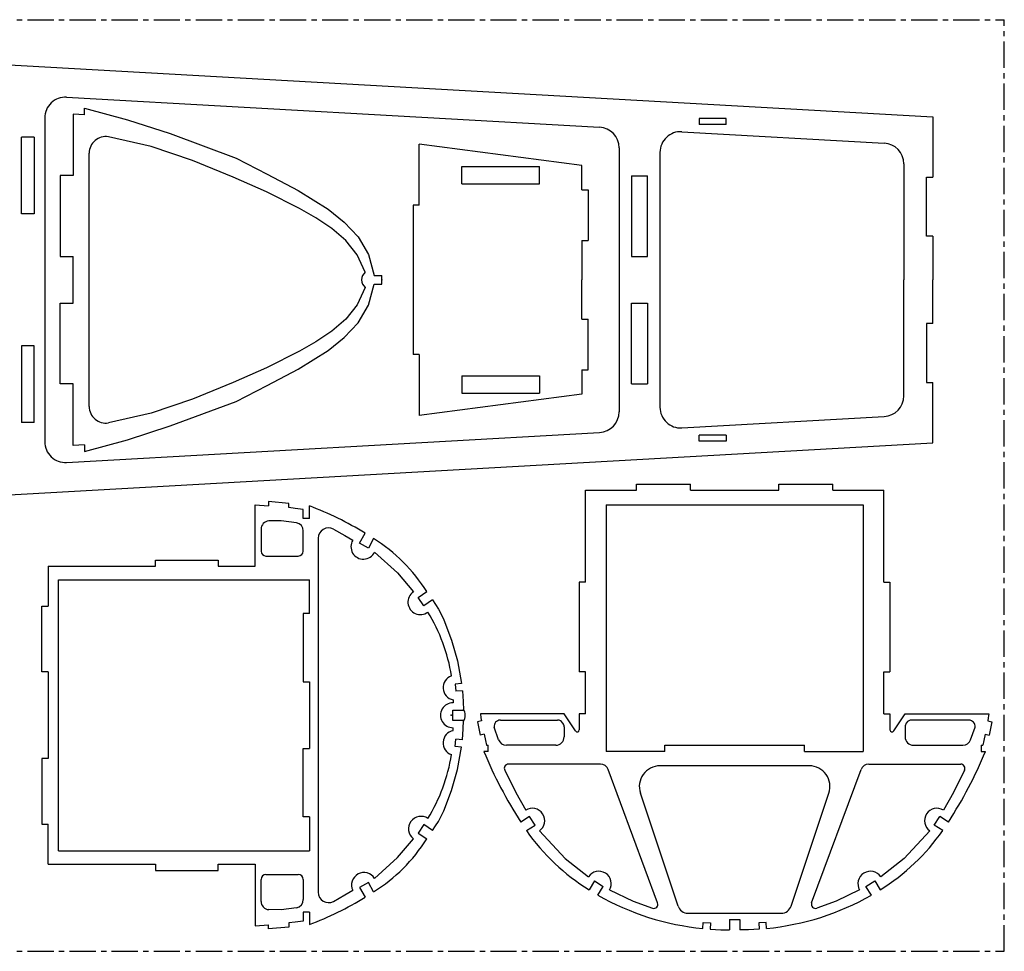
# Model space of a CAD drawing. Header units: millimetres. Extents: x 0 to 1000, y 0 to 450.
# Tile 3 of 3: x 525 to 1000, y 0 to 450. Entities that reach past the tile are written whole.
import ezdxf

# ---------------------------------------------------------------- set-up
doc = ezdxf.new("R2010")
doc.units = ezdxf.units.MM
doc.header["$PDSIZE"] = -1
doc.linetypes.add('CENTERX2', pattern=[20.32, 12.7, -2.54, 2.54, -2.54])

msp = doc.modelspace()

# ---------------------------------------------------------------- linework, layer by layer
at = {"color": 7, "linetype": 'CENTERX2'}
for p, q in [((0, 450), (1000, 450)), ((1000, 0), (1000, 450)), ((0, 0), (1000, 0))]:
    msp.add_line(p, q, dxfattribs=at)
at = {"color": 7, "linetype": 'Continuous'}
for p, q in [((311.18, 439.82), (965.48, 403.11)), ((547.22, 412.56), (804.58, 398.12)), ((550.33, 404.38), (550.33, 374.66)), ((555.81, 404.06), (550.33, 404.38)), ((555.81, 404.06), (555.81, 407.33)), ((536.66, 402.57), (536.66, 246.12)), ((865.68, 402.34), (852.68, 402.34)), ((852.68, 402.34), (852.68, 399.34)), ((865.68, 399.34), (865.68, 402.34)), ((965.48, 403.11), (965.48, 373.99)), ((844.31, 395.89), (942.04, 390.4)), ((865.68, 399.34), (852.68, 399.34)), ((531.58, 393.3), (525.39, 393.3)), ((525.39, 356.19), (525.39, 393.3)), ((531.58, 393.3), (531.58, 356.19)), ((796.06, 379.52), (717.54, 389.91)), ((717.54, 360.38), (717.54, 389.91)), ((558.15, 263.15), (558.15, 385.54)), ((814.02, 388.13), (814.02, 260.56)), ((833.75, 385.9), (833.75, 262.79)), ((951.48, 380.42), (951.48, 324.34)), ((738.1, 379.14), (775.61, 379.14)), ((738.1, 370.67), (738.1, 379.14)), ((775.61, 370.67), (775.61, 379.14)), ((796.06, 367.85), (796.06, 379.52)), ((544.18, 374.66), (544.18, 335.69)), ((550.33, 374.66), (544.18, 374.66)), ((820.03, 374.63), (820.03, 335.67)), ((820.03, 374.63), (827.75, 374.63)), ((827.75, 335.67), (827.75, 374.63)), ((962.46, 373.99), (965.48, 373.99)), ((962.46, 345.39), (962.46, 373.99)), ((738.1, 370.67), (775.61, 370.67)), ((796.06, 367.85), (799.06, 367.85)), ((799.06, 367.85), (799.06, 343.28)), ((714.54, 360.38), (714.54, 288.31)), ((717.54, 360.38), (714.54, 360.38)), ((531.58, 356.19), (525.39, 356.19)), ((796.06, 343.28), (799.06, 343.28)), ((796.06, 343.28), (796.06, 324.34)), ((965.48, 345.39), (962.46, 345.39)), ((965.48, 345.39), (965.48, 324.34)), ((544.18, 335.69), (550.33, 335.69)), ((550.33, 313), (550.33, 335.69)), ((820.03, 335.67), (827.75, 335.67)), ((695.75, 326.49), (699.43, 326.49)), ((699.43, 322.2), (699.43, 326.49)), ((796.06, 305.41), (796.06, 324.34)), ((951.48, 268.27), (951.48, 324.34)), ((965.48, 303.3), (965.48, 324.34)), ((695.75, 322.2), (699.43, 322.2)), ((544.18, 274.03), (544.18, 313)), ((544.18, 313), (550.33, 313)), ((820.03, 274.06), (820.03, 313.02)), ((820.03, 313.02), (827.75, 313.02)), ((827.75, 313.02), (827.75, 274.06)), ((796.06, 305.41), (799.06, 305.41)), ((799.06, 280.84), (799.06, 305.41)), ((965.48, 303.3), (962.46, 303.3)), ((962.46, 303.3), (962.46, 274.7)), ((525.39, 292.5), (525.39, 255.39)), ((531.58, 292.5), (525.39, 292.5)), ((531.58, 255.39), (531.58, 292.5)), ((717.54, 288.31), (714.54, 288.31)), ((717.54, 288.31), (717.54, 258.78)), ((796.06, 280.84), (796.06, 269.16)), ((796.06, 280.84), (799.06, 280.84)), ((738.1, 278.02), (738.1, 269.55)), ((738.1, 278.02), (775.61, 278.02)), ((775.61, 278.02), (775.61, 269.55)), ((550.33, 274.03), (544.18, 274.03)), ((550.33, 244.3), (550.33, 274.03)), ((820.03, 274.06), (827.75, 274.06)), ((962.46, 274.7), (965.48, 274.7)), ((965.48, 245.58), (965.48, 274.7)), ((796.06, 269.16), (717.54, 258.78)), ((738.1, 269.55), (775.61, 269.55)), ((844.31, 252.8), (942.04, 258.28)), ((531.58, 255.39), (525.39, 255.39)), ((547.22, 236.13), (804.58, 250.57)), ((852.68, 246.34), (852.68, 249.34)), ((865.68, 249.34), (852.68, 249.34)), ((865.68, 249.34), (865.68, 246.34)), ((311.18, 208.87), (965.48, 245.58)), ((555.81, 244.62), (550.33, 244.3)), ((555.81, 244.62), (555.81, 241.36)), ((865.68, 246.34), (852.68, 246.34)), ((822.36, 225.66), (848.42, 225.66)), ((822.36, 222.67), (822.36, 225.66)), ((848.42, 222.67), (848.42, 225.66)), ((891.14, 222.67), (891.14, 225.66)), ((891.14, 225.66), (917.2, 225.66)), ((917.2, 222.67), (917.2, 225.66)), ((797.78, 222.67), (822.36, 222.67)), ((797.78, 178.28), (797.78, 222.67)), ((848.42, 222.67), (891.14, 222.67)), ((917.2, 222.67), (941.78, 222.67)), ((941.78, 178.28), (941.78, 222.67)), ((638.33, 186), (638.33, 215.66)), ((638.33, 215.66), (644.78, 215.25)), ((644.78, 217.26), (644.78, 215.25)), ((654.51, 216.31), (644.78, 217.26)), ((654.51, 214.32), (654.51, 216.31)), ((664.44, 209.05), (664.44, 215.13)), ((807.78, 215.66), (931.78, 215.66)), ((807.78, 215.66), (807.78, 96.55)), ((931.78, 215.66), (931.78, 96.55)), ((661.43, 209.05), (661.43, 213.45)), ((664.44, 209.05), (661.43, 209.05)), ((641.13, 203.91), (641.13, 193.3)), ((661.47, 193.3), (661.47, 203.09)), ((688.68, 197.15), (691.33, 201.95)), ((668.71, 199.52), (668.71, 28.52)), ((692.97, 194.78), (688.68, 197.15)), ((695.49, 199.33), (692.97, 194.78)), ((643.5, 190.92), (659.1, 190.92)), ((538.35, 186), (590.22, 186)), ((538.35, 186), (538.35, 166.67)), ((590.22, 189), (620.49, 189)), ((590.22, 186), (590.22, 189)), ((620.49, 189), (620.49, 186)), ((620.49, 186), (638.33, 186)), ((543.32, 48.55), (543.32, 179.49)), ((543.32, 179.49), (664.46, 179.49)), ((664.46, 163.12), (664.46, 179.49)), ((794.79, 178.28), (794.79, 135)), ((797.78, 178.28), (794.79, 178.28)), ((941.78, 178.28), (944.77, 178.28)), ((944.77, 178.28), (944.77, 135)), ((716.91, 170.9), (721.13, 173.77)), ((535.34, 166.67), (538.35, 166.67)), ((535.34, 134.95), (535.34, 166.67)), ((719.7, 166.8), (716.91, 170.9)), ((723.98, 169.71), (719.7, 166.8)), ((661.47, 163.12), (661.46, 130.12)), ((664.46, 163.12), (661.47, 163.12)), ((538.35, 134.95), (535.34, 134.95)), ((538.35, 134.95), (538.35, 93.09)), ((797.79, 135), (794.79, 135)), ((797.79, 114.68), (797.79, 135)), ((941.78, 114.68), (941.77, 135)), ((941.77, 135), (944.77, 135)), ((661.46, 130.12), (664.46, 130.12)), ((664.46, 130.12), (664.46, 97.92)), ((737.9, 129.42), (734.85, 129.1)), ((734.85, 129.1), (735.12, 125.63)), ((738.33, 125.88), (735.12, 125.63)), ((733.71, 111.52), (733.71, 116.52)), ((733.71, 116.52), (738.91, 116.52)), ((787.44, 114.68), (747.04, 114.68)), ((792.96, 106.45), (787.44, 114.68)), ((794.79, 114.68), (794.79, 107.01)), ((797.79, 114.68), (794.79, 114.68)), ((941.78, 114.68), (944.78, 114.68)), ((944.78, 114.68), (944.78, 107.01)), ((946.61, 106.45), (952.12, 114.68)), ((952.12, 114.68), (992.53, 114.68)), ((738.91, 111.52), (733.71, 111.52)), ((747.54, 111.26), (745.57, 110.92)), ((745.57, 110.92), (746.84, 104.43)), ((756.66, 111.68), (784.27, 111.68)), ((786.89, 110.16), (786.72, 110.41)), ((952.67, 110.16), (952.85, 110.41)), ((982.9, 111.68), (955.3, 111.68)), ((992.02, 111.26), (993.99, 110.92)), ((993.99, 110.92), (992.72, 104.43)), ((748.8, 104.85), (746.84, 104.43)), ((755.82, 102.21), (753.7, 108.19)), ((787.44, 108.43), (787.44, 103.55)), ((952.12, 108.43), (952.12, 103.55)), ((983.75, 102.21), (985.86, 108.19)), ((990.77, 104.85), (992.72, 104.43)), ((734.85, 98.95), (735.12, 102.41)), ((738.33, 102.16), (735.12, 102.41)), ((661.46, 97.92), (664.46, 97.92)), ((661.47, 64.92), (661.46, 97.92)), ((737.9, 98.62), (734.85, 98.95)), ((750.76, 96.56), (748.69, 96.57)), ((750, 99.55), (750.76, 99.55)), ((750.76, 96.56), (750.76, 99.55)), ((783.44, 99.55), (759.59, 99.55)), ((836.11, 96.55), (807.78, 96.55)), ((836.11, 99.55), (903.45, 99.55)), ((836.11, 96.55), (836.11, 99.55)), ((903.45, 96.55), (903.45, 99.55)), ((903.45, 96.55), (931.78, 96.55)), ((956.12, 99.55), (979.98, 99.55)), ((988.81, 99.55), (989.56, 99.55)), ((988.81, 99.55), (988.81, 96.56)), ((988.81, 96.56), (990.87, 96.57)), ((535.34, 93.09), (535.34, 61.37)), ((538.35, 93.09), (535.34, 93.09)), ((805.01, 90.4), (760.57, 90.4)), ((934.56, 90.4), (978.99, 90.4)), ((832.6, 23.4), (808.76, 87.78)), ((905.81, 89.59), (833.75, 89.59)), ((906.96, 23.4), (930.81, 87.78)), ((842.49, 21.83), (824.27, 76.42)), ((897.07, 21.83), (915.3, 76.42)), ((664.46, 64.92), (661.47, 64.92)), ((664.46, 64.92), (664.46, 48.55)), ((770.73, 65.16), (766.57, 62.46)), ((773.43, 61.01), (770.73, 65.16)), ((966.13, 61.01), (968.83, 65.16)), ((972.99, 62.46), (968.83, 65.16)), ((535.34, 61.37), (538.35, 61.37)), ((538.35, 42.04), (538.35, 61.37)), ((719.7, 61.25), (716.91, 57.14)), ((716.91, 57.14), (721.13, 54.27)), ((723.98, 58.34), (719.7, 61.25)), ((769.26, 58.3), (773.43, 61.01)), ((970.3, 58.3), (966.13, 61.01)), ((543.32, 48.55), (664.46, 48.55)), ((538.35, 42.04), (590.22, 42.04)), ((590.22, 42.04), (590.22, 39.04)), ((590.22, 39.04), (620.49, 39.04)), ((620.49, 42.04), (638.33, 42.04)), ((620.49, 39.04), (620.49, 42.04)), ((638.33, 42.04), (638.33, 12.38)), ((641.13, 24.13), (641.13, 34.74)), ((643.5, 37.12), (659.1, 37.12)), ((661.47, 34.74), (661.47, 24.95)), ((802.14, 34), (799.51, 29.75)), ((802.14, 34), (806.37, 31.37)), ((933.19, 31.37), (937.42, 34)), ((937.42, 34), (940.06, 29.75)), ((692.97, 33.26), (688.68, 30.89)), ((688.68, 30.89), (691.33, 26.1)), ((695.49, 28.72), (692.97, 33.26)), ((803.76, 27.16), (806.37, 31.37)), ((935.8, 27.16), (933.19, 31.37)), ((661.43, 18.99), (661.43, 14.6)), ((664.44, 18.99), (661.43, 18.99)), ((664.44, 18.99), (664.44, 12.92)), ((847.23, 18.42), (892.33, 18.42)), ((867.28, 15.3), (872.28, 15.3)), ((867.28, 15.3), (867.28, 10.3)), ((872.28, 15.3), (872.28, 10.3)), ((638.33, 12.38), (644.78, 12.8)), ((644.78, 10.78), (644.78, 12.8)), ((654.51, 11.73), (644.78, 10.78)), ((654.51, 13.72), (654.51, 11.73)), ((854.42, 11.05), (854.58, 13.92)), ((854.58, 13.92), (858.12, 13.69)), ((858.12, 13.69), (857.94, 10.74)), ((884.99, 13.92), (881.44, 13.69)), ((881.44, 13.69), (881.63, 10.74)), ((885.14, 11.05), (884.99, 13.92))]:
    msp.add_line(p, q, dxfattribs=at)
at = {"color": 7, "linetype": 'Continuous', "flags": 128}
for points in [[(555.81, 407.33), (576.68, 401.7), (597.21, 394.95), (629.06, 383.13)], [(691.44, 328.04), (687.59, 336.36), (682.04, 343.31), (675.23, 349.19), (667.61, 354.26), (659.62, 358.79), (643.72, 366.78), (627.58, 373.99), (608.02, 381.98), (587.99, 388.76), (567.41, 393.44)], [(629.06, 383.13), (644.07, 375.34), (658.98, 367.44), (673.45, 358.48), (681.3, 352.27), (688, 345.04), (693, 336.54), (695.75, 326.49)], [(691.44, 320.65), (687.59, 312.33), (682.04, 305.37), (675.23, 299.5), (667.61, 294.43), (659.62, 289.9), (643.72, 281.91), (627.58, 274.7), (608.02, 266.71), (587.99, 259.93), (567.41, 255.25)], [(629.06, 265.56), (644.07, 273.35), (658.98, 281.25), (673.45, 290.21), (681.3, 296.42), (688, 303.65), (693, 312.15), (695.75, 322.2)], [(555.81, 241.36), (576.68, 246.99), (597.21, 253.74), (629.06, 265.56)], [(661.43, 213.45), (657.55, 213.93), (654.51, 214.32)], [(658.29, 207.01), (650.78, 207.98), (644.83, 207.9)], [(676.07, 203.93), (681.6, 200.84), (685.41, 198.57)], [(695.93, 192.82), (707.05, 182.79), (714.68, 173.63)], [(723.98, 169.71), (725.41, 167.48), (726.75, 165.28), (728.08, 162.83), (729.37, 160.13), (733.14, 150.33), (735.91, 140.26), (737.9, 129.42)], [(738.33, 125.88), (738.76, 120.64), (738.91, 116.52)], [(733.88, 121.47), (733.85, 120.66), (733.82, 120.02)], [(747.04, 114.68), (747.3, 112.76), (747.54, 111.26)], [(992.53, 114.68), (992.26, 112.76), (992.02, 111.26)], [(738.33, 102.16), (738.76, 107.4), (738.91, 111.52)], [(733.88, 106.58), (733.85, 107.39), (733.82, 108.02)], [(748.8, 104.85), (749.46, 101.89), (750, 99.55)], [(990.77, 104.85), (990.1, 101.89), (989.56, 99.55)], [(723.98, 58.34), (725.41, 60.56), (726.75, 62.76), (728.08, 65.22), (729.37, 67.91), (733.14, 77.71), (735.91, 87.78), (737.9, 98.62)], [(758.77, 87.54), (764.14, 76.76), (768.91, 68.18)], [(980.8, 87.54), (975.43, 76.76), (970.65, 68.18)], [(775.5, 58.15), (787.9, 44.81), (799.22, 35.95)], [(964.07, 58.15), (951.67, 44.81), (940.34, 35.95)], [(695.93, 35.22), (707.05, 45.25), (714.68, 54.41)], [(676.07, 24.11), (681.6, 27.21), (685.41, 29.48)], [(809.42, 29.63), (820.79, 24.2), (830.12, 20.8)], [(930.14, 29.63), (918.78, 24.2), (909.44, 20.8)], [(658.29, 21.04), (650.78, 20.07), (644.83, 20.14)], [(661.43, 14.6), (657.55, 14.11), (654.51, 13.72)], [(857.93, 10.74), (863.14, 10.42), (867.28, 10.3)], [(881.63, 10.74), (876.43, 10.42), (872.28, 10.3)]]:
    msp.add_lwpolyline(points, dxfattribs=at)
at = {"color": 7, "linetype": 'Continuous'}
for centre, radius, start, end in [((546.66, 402.57), 10, 86.7887, 180), ((804.02, 388.13), 10, 0, 86.7887), ((843.75, 385.9), 10, 86.7887, 180), ((566.15, 385.54), 8, 80.9463, 180), ((941.48, 380.42), 10, 360, 86.7887), ((694.43, 324.34), 4.75, 128.9299, 231.0701), ((941.48, 268.27), 10, 273.2113, 360), ((566.15, 263.15), 8, 180, 279.0537), ((843.75, 262.79), 10, 180, 273.2113), ((804.02, 260.56), 10, 273.2113, 0), ((546.66, 246.12), 10, 180, 273.2113), ((610.15, 70.33), 154.64, 58.3331, 69.4461), ((645.13, 203.91), 4, 94.297, 180), ((657.47, 203.09), 4, 0, 78.1482), ((673.71, 199.52), 5, 61.8335, 180), ((690.52, 195.42), 6, 148.3819, 334.3293), ((652, 130.06), 81.79, 32.3068, 57.8793), ((643.5, 193.3), 2.37, 180, 270), ((659.1, 193.3), 2.37, 270, 0), ((718.04, 168.65), 6, 123.9778, 307.1626), ((650.51, 119.95), 83.61, 9.0149, 31.686), ((734.98, 127.36), 6, 108.4011, 259.3875), ((733.71, 114.02), 6, 89.0014, 270.9986), ((733.71, 114.02), 6, 329.8835, 30.1165), ((756.66, 108.68), 3, 90, 189.2476), ((784.27, 108.68), 3, 35.2771, 90), ((784.44, 108.43), 3, 0, 35.2771), ((955.12, 108.43), 3, 144.7229, 180), ((955.3, 108.68), 3, 90, 144.7229), ((982.9, 108.68), 3, 350.7524, 90), ((734.98, 100.68), 6, 100.6125, 251.5989), ((793.79, 107.01), 1, 213.8386, 0), ((945.78, 107.01), 1, 180, 326.1614), ((759.59, 103.55), 4, 199.5058, 270), ((783.44, 103.55), 4, 270, 0), ((956.12, 103.55), 4, 180, 270), ((979.98, 103.55), 4, 270, 340.4942), ((935.18, 172.57), 201.38, 202.1722, 213.1474), ((804.44, 172.54), 201.31, 326.8515, 337.8303), ((650.51, 108.09), 83.61, 328.314, 350.9851), ((760.57, 88.4), 2, 90, 205.3223), ((805.01, 86.4), 4, 20.3225, 90), ((934.56, 86.4), 4, 90, 159.6775), ((978.99, 88.4), 2, 334.6777, 90), ((833.75, 79.59), 10, 90, 198.4614), ((905.81, 79.59), 10, 341.5386, 90), ((772.08, 63.09), 6, 304.6814, 121.9119), ((967.48, 63.09), 6, 58.0881, 235.3186), ((718.31, 59.19), 6, 56.0222, 232.8374), ((854.22, 117.98), 103.82, 215.0873, 238.1986), ((885.36, 117.97), 103.8, 301.8004, 324.9146), ((652, 97.98), 81.79, 302.1207, 327.6932), ((690.82, 32.08), 6, 31.6181, 205.6707), ((804.26, 32.68), 6, 329.4532, 147.0397), ((935.31, 32.68), 6, 32.9603, 210.5468), ((643.5, 34.74), 2.37, 90, 180), ((659.1, 34.74), 2.37, 0, 90), ((645.13, 24.13), 4, 180, 265.703), ((657.47, 24.95), 4, 281.8518, 0), ((610.15, 157.71), 154.64, 290.5539, 301.6669), ((673.71, 28.52), 5, 180, 298.1665), ((866.33, 136.22), 125.74, 240.158, 264.5646), ((873.24, 136.22), 125.73, 275.4351, 299.8426), ((830.73, 22.7), 2, 252.3958, 20.3225), ((847.23, 23.42), 5, 198.4614, 270), ((892.33, 23.42), 5, 270, 341.5386), ((908.83, 22.7), 2, 159.6775, 287.6042)]:
    msp.add_arc(centre, radius, start, end, dxfattribs=at)
for p in [(699.43, 324.34), (732.9, 114.02), (732.9, 114.02)]:
    msp.add_point(p, dxfattribs=at)

doc.saveas('drawing.dxf')
